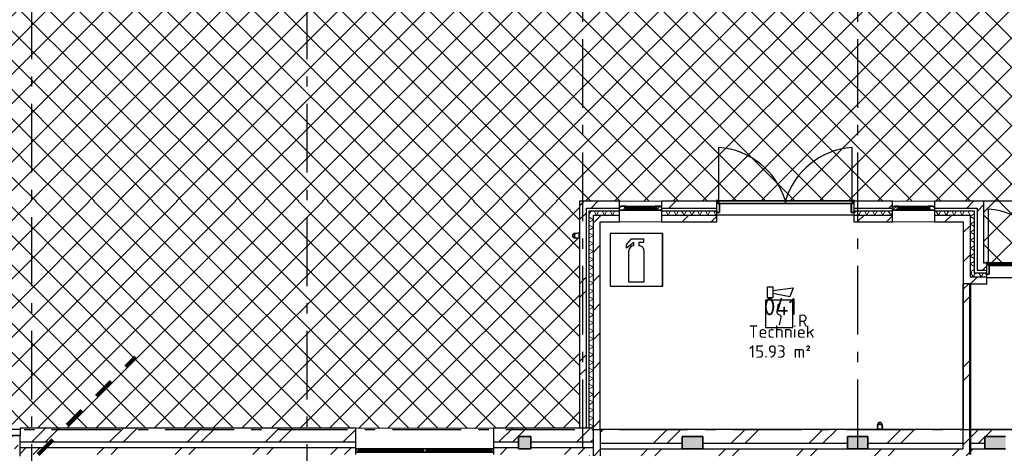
# Model space of a CAD drawing. Header units: millimetres. Extents: x -285236 to 84130, y -470 to 79511.
# Tile 67 of 192: x -29547 to -15242, y 58737 to 65044. Entities that reach past the tile are written whole.
import ezdxf
from ezdxf.enums import TextEntityAlignment as Align

# ---------------------------------------------------------------- set-up
doc = ezdxf.new("R2010")
doc.units = ezdxf.units.MM
doc.linetypes.add('Dash 3mm', pattern=[600, 300, -300])
doc.linetypes.add('NLRS_stramien', pattern=[1650, 1000, -250, 150, -250])
doc.layers.add('EL6511--', color=3, linetype='Continuous')
doc.layers.add('XREF', color=254, linetype='Continuous')
doc.styles.add('ISOCPEUR_1', font='isocpeur.ttf', dxfattribs={"height": 250})
doc.styles.add('ISOCPEUR_3', font='isocpeur.ttf', dxfattribs={"height": 180})
doc.styles.add('STABICAD-018', font='ISOCP.SHX', dxfattribs={"height": 180})
pattern_1 = [(45, (-29773.96, 17038.63), (-212.132, 212.132), [])]
pattern_2 = [(45, (-29374, 17038.6), (-565.685, 565.685), []), (45, (-29174, 17038.6), (-565.685, 565.685), [])]
pattern_3 = [(45, (-29773.96, 17038.63), (-212.132, 212.132), []), (135, (-29773.96, 17038.63), (-212.132, -212.132), [])]

# ---------------------------------------------------------------- blocks, each defined once
blk = doc.blocks.new('VB655IS2')
at = {"color": 0, "linetype": 'Continuous'}
blk.add_lwpolyline([(-1.67, 2.33), (-1.67, 3.91), (-0.89, 3.91), (-0.89, 2.33)], close=True, dxfattribs=at)
blk.add_lwpolyline([(-0.89, 3.37), (2.06, 3.76), (1.54, 2.45), (-0.89, 2.95)], dxfattribs=at)
blk = doc.blocks.new('*U137')
at = {"color": 0, "linetype": 'Continuous'}
for p, q in [((-2, 2), (-2, -2)), ((2, 2), (-2, 2)), ((2, -2), (2, 2)), ((-2, -2), (2, -2))]:
    blk.add_line(p, q, dxfattribs=at)
blk.add_lwpolyline([(-0.12, 1.47), (-0.34, 0.38, 0.399092), (-0.04, -0.09, -0.403068), (0.25, -0.56), (0.02, -1.6)], format="xyb", dxfattribs=at)
at = {"color": 0, "linetype": 'Continuous', "lineweight": 100}
blk.add_blockref('VB655IS2', (0, 0), dxfattribs=at)
at = {"color": 0, "linetype": 'Continuous', "style": 'STABICAD-018'}
for tag, p in [('CODING1', (-1.22, 12.19)), ('CODING2', (-0.95, 9.73)), ('ARTICLECODE', (0.78, 6.96)), ('FIREPROTECTION_PANEL', (0.78, 4.65)), ('FIREPROTECTION_ZONE', (0.05, 2.88)), ('FIREPROTECTION_HARDWARENUMBER', (5.42, -4.4))]:
    blk.add_attdef(tag, text='', height=1.8, dxfattribs=at).set_placement(p, align=Align.MIDDLE)
blk.add_attdef('TEXT1', (3.46, -3.38), '', height=1.8, dxfattribs=at)

msp = doc.modelspace()

# ---------------------------------------------------------------- hatches: boundary and pattern name
at = {"layer": 'XREF', "lineweight": 9}
h = msp.add_hatch(dxfattribs=at)
h.set_pattern_fill('FP_255', color=256, style=0, pattern_type=2)
h.set_pattern_definition([(44.994, (-29774.05, 17055.53), (-212.1315, 212.0873), []), (135.006, (-29774.05, 17055.53), (-212.1322, -212.088), [])])
h.paths.add_polyline_path([(-29836.3523, 62402.8478), (-21772.227, 72228.9468), (-29836.3523, 72188.1966), (-29836.3523, 65411.4937)])
h = msp.add_hatch(dxfattribs=at)
h.set_pattern_fill('FP_258', color=256, style=0, pattern_type=2)
h.set_pattern_definition([(44.994, (-29773.96, 17055.38), (-212.1318, 212.0884), []), (135.006, (-29773.96, 17055.38), (-212.1318, -212.0884), [])])
h.paths.add_polyline_path([(-29836.3523, 62402.8478), (-19430.1304, 62402.8478), (-19430.1304, 62414.3478), (-19395.1304, 62414.3478), (-19395.1304, 62402.8478), (-19390.1304, 62402.8478), (-19390.1304, 62409.3478), (-17454.1304, 62409.3478), (-17454.1304, 62402.8478), (-17449.1304, 62402.8478), (-17449.1304, 62414.3478), (-17414.1304, 62414.3478), (-17414.1304, 62402.8478), (-15537.1304, 62402.8478), (-21772.227, 72228.9468), (-27367.2038, 65411.4937)])
h.paths.add_polyline_path([(-19428.6304, 62402.8478), (-19396.6304, 62402.8478), (-19396.6304, 62412.8478), (-19428.6304, 62412.8478)])
h.paths.add_polyline_path([(-17415.6304, 62402.8478), (-17415.6304, 62412.8478), (-17447.6304, 62412.8478), (-17447.6304, 62402.8478), (-17425.6304, 62402.8478)])
h = msp.add_hatch(dxfattribs=at)
h.set_pattern_fill('FP_253', color=256, style=0, pattern_type=2)
h.set_pattern_definition([(44.994, (-29773.96, 17055.32), (-212.1317, 212.0885), []), (135.006, (-29773.96, 17055.32), (-212.1317, -212.0885), [])])
h.paths.add_polyline_path([(-13332.1304, 62387.6047), (-11493.2874, 62387.6047), (-11493.2874, 62395.6047), (-11488.2874, 62395.6047), (-11478.2393, 62472.8398), (-11475.5745, 62477.6165), (-11471.7684, 62482.4287), (-11465.0374, 62487.4393), (-11457.199, 62490.5891), (-11448.7874, 62491.6635), (-11440.3758, 62490.5891), (-11432.5374, 62487.4393), (-11423.6933, 62479.7569), (-11419.3356, 62472.8398), (-11416.8391, 62464.1989), (-11413.4835, 62431.075), (-11409.2874, 62395.6047), (-11404.2874, 62395.6047), (-11404.2874, 62387.6047), (-9472.1304, 62387.6047), (-21772.227, 72228.9468), (-13472.1304, 62387.6047), (-13372.1304, 62387.6047)])
h = msp.add_hatch(dxfattribs=at)
h.set_pattern_fill('FP_257', color=256, style=0, pattern_type=2)
h.set_pattern_definition([(44.994, (-29773.84, 17055.6), (-212.1322, 212.088), []), (135.006, (-29773.84, 17055.6), (-212.1315, -212.0873), [])])
h.paths.add_polyline_path([(-13472.1304, 62387.6047), (-21772.227, 72228.9468), (-15537.1304, 62402.8478), (-13481.5111, 62387.6739)])
h = msp.add_hatch(dxfattribs=at)
h.set_pattern_fill('FP_117', color=256, style=0, pattern_type=2)
h.set_pattern_definition(pattern_3)
h.paths.add_polyline_path([(-29836.3523, 59082.6047), (-29542.1304, 59082.6047), (-29542.1304, 59101.6523), (-21412.1304, 59101.6523), (-21412.1304, 61858.1229), (-21420.1303, 61858.1229), (-21420.1303, 61863.1229), (-21495.7906, 61872.4986), (-21502.1422, 61875.8358), (-21506.9543, 61879.6419), (-21511.965, 61886.3729), (-21515.1148, 61894.2113), (-21516.1891, 61902.6229), (-21515.1148, 61911.0345), (-21511.965, 61918.8729), (-21504.2826, 61927.717), (-21500.4243, 61930.7687), (-21488.7246, 61934.5712), (-21455.6007, 61937.9268), (-21420.1303, 61942.1229), (-21420.1303, 61947.1229), (-21412.1304, 61947.1229), (-21412.1304, 62402.8478), (-29836.3523, 62402.8478), (-29836.3523, 59101.6523)])
h = msp.add_hatch(dxfattribs=at)
h.set_pattern_fill('FP_6', color=256, angle=45, style=0, pattern_type=2)
h.set_pattern_definition(pattern_2)
h.paths.add_polyline_path([(-15637.1304, 62302.8478), (-15637.1304, 62402.8478), (-16256.1054, 62402.8478), (-16256.1054, 62302.8478), (-15677.1304, 62302.8478)])
h.paths.add_polyline_path([(-16866.1054, 62302.8478), (-16866.1054, 62402.8478), (-17426.6304, 62402.8478), (-17426.6304, 62302.8478)])
h.paths.add_polyline_path([(-20221.1304, 62302.8478), (-19417.6304, 62302.8478), (-19417.6304, 62402.8478), (-20221.1304, 62402.8478)])
h.paths.add_polyline_path([(-21212.1304, 62302.8478), (-20831.1304, 62302.8478), (-20831.1304, 62402.8478), (-21412.1304, 62402.8478), (-21412.1304, 62302.8478), (-21312.1304, 62302.8478)])
h = msp.add_hatch(dxfattribs=at)
h.set_pattern_fill('FP_8', color=256, angle=45, style=0, pattern_type=2)
h.set_pattern_definition([(45, (-29374, 17038.6), (-565.685, 565.685), []), (45, (-29174, 17038.6), (-565.685, 565.685), [])])
h.paths.add_polyline_path([(-15568.9471, 61502.6047), (-15537.1304, 61502.6047), (-15537.1304, 62402.8478), (-15637.1304, 62402.8478), (-15637.1304, 61502.6047)])
h = msp.add_hatch(dxfattribs=at)
h.set_pattern_fill('FP_117', color=256, style=0, pattern_type=2)
h.set_pattern_definition(pattern_3)
h.paths.add_polyline_path([(-15476.6304, 61502.6047), (-15476.6304, 61512.6047), (-15508.6304, 61512.6047), (-15508.6304, 61502.6047), (-15486.6304, 61502.6047)])
h.paths.add_polyline_path([(-15537.1304, 61502.6047), (-15510.1304, 61502.6047), (-15510.1304, 61514.1047), (-15475.1304, 61514.1047), (-15475.1304, 61502.6047), (-15470.1304, 61502.6047), (-15470.1304, 61509.1047), (-13534.1304, 61509.1047), (-13534.1304, 61502.6047), (-13529.1304, 61502.6047), (-13529.1304, 61514.1047), (-13494.1304, 61514.1047), (-13494.1304, 61502.6047), (-13472.1304, 61502.6047), (-13472.1304, 62387.6047), (-15537.1304, 62402.8478), (-15537.1304, 61519.9184)])
h.paths.add_polyline_path([(-13527.6304, 61502.6047), (-13495.6304, 61502.6047), (-13495.6304, 61512.6047), (-13527.6304, 61512.6047)])
h = msp.add_hatch(dxfattribs=at)
h.set_pattern_fill('FP_6', color=256, angle=45, style=0, pattern_type=2)
h.set_pattern_definition(pattern_2)
h.paths.add_polyline_path([(-21412.1304, 58702.6047), (-21312.1304, 58702.6047), (-21312.1304, 58721.6523), (-21412.1304, 58721.6523)])
h.paths.add_polyline_path([(-21312.1304, 59101.6523), (-21312.1304, 62302.8478), (-21412.1304, 62302.8478), (-21412.1304, 59101.6523)])
h = msp.add_hatch(dxfattribs=at)
h.set_pattern_fill('FP_109', color=256, angle=-300, style=0, pattern_type=2)
h.set_pattern_definition([(240, (-18624.63, 62402.85), (57.7525, -99.9697), []), (300, (-18740.13, 62402.85), (115.4525, 0.0303), [])])
h.paths.add_polyline_path([(-17426.6304, 62202.8478), (-16866.1054, 62202.8478), (-16866.1054, 62262.8478), (-17426.6304, 62262.8478)])
h.paths.add_polyline_path([(-16256.1054, 62202.8478), (-15737.1304, 62202.8478), (-15737.1304, 62262.8478), (-16256.1054, 62262.8478)])
h.paths.add_polyline_path([(-20221.1304, 62202.8478), (-19417.6304, 62202.8478), (-19417.6304, 62262.8478), (-20221.1304, 62262.8478)])
h.paths.add_polyline_path([(-21212.1304, 62202.8478), (-20831.1304, 62202.8478), (-20831.1304, 62262.8478), (-21272.1304, 62262.8478), (-21272.1304, 62202.8478)])
h = msp.add_hatch(dxfattribs=at)
h.set_pattern_fill('FP_188', color=256, style=0, pattern_type=2)
h.set_pattern_definition([(45, (-29773.96, 17038.6), (-449.013, 449.013), []), (45, (-29615.2, 17038.6), (0, 898.026), []), (45, (-29932.7, 17038.6), (0, 898.026), [])])
h.paths.add_polyline_path([(-20272.1304, 62273.7724), (-20221.1304, 62273.7724), (-20221.1304, 62323.7725), (-20238.572, 62323.7725), (-20238.572, 62332.8478), (-20314.572, 62332.8478), (-20314.572, 62325.0479), (-20295.5665, 62325.0479), (-20295.6692, 62300.9495), (-20314.5665, 62300.9495), (-20314.5665, 62282.848), (-20272.1304, 62282.848)])
h.paths.add_polyline_path([(-20831.1304, 62273.7724), (-20780.1304, 62273.7724), (-20780.1304, 62282.848), (-20737.6942, 62282.848), (-20737.6942, 62300.9495), (-20756.6942, 62301.0479), (-20756.6216, 62325.0479), (-20737.6887, 62325.0479), (-20737.6887, 62332.8478), (-20813.6887, 62332.8478), (-20813.6887, 62323.7725), (-20831.1304, 62323.7725), (-20831.1304, 62302.8478)])
h = msp.add_hatch(dxfattribs=at)
h.set_pattern_fill('FP_189', color=256, style=0, pattern_type=2)
h.set_pattern_definition([(45, (-29773.96, 17038.6), (-449.013, 449.013), []), (45, (-29615.2, 17038.6), (0, 898.026), []), (45, (-29932.7, 17038.6), (0, 898.026), [])])
h.paths.add_polyline_path([(-16848.6637, 62273.7724), (-16815.1054, 62273.7724), (-16815.1054, 62282.848), (-16772.6692, 62282.848), (-16772.6692, 62300.9495), (-16791.6692, 62301.0479), (-16791.5966, 62325.0479), (-16772.6637, 62325.0479), (-16772.6637, 62332.8478), (-16848.6637, 62332.8478), (-16848.6637, 62323.7725), (-16866.1054, 62323.7725), (-16866.1054, 62273.7724)])
h.paths.add_polyline_path([(-16307.1054, 62273.7724), (-16256.1054, 62273.7724), (-16256.1054, 62323.7725), (-16273.547, 62323.7725), (-16273.547, 62332.8478), (-16349.547, 62332.8478), (-16349.547, 62325.0479), (-16330.5415, 62325.0479), (-16330.6442, 62300.9495), (-16349.5415, 62300.9495), (-16349.5415, 62282.848), (-16307.1054, 62282.848)])
h = msp.add_hatch(dxfattribs=at)
h.set_pattern_fill('FP_108', color=256, angle=60, style=0, pattern_type=2)
h.set_pattern_definition([(150, (-15537.13, 61952.73), (-99.97, -57.753), []), (210, (-15537.13, 62068.23), (0.03, -115.453), [])])
h.paths.add_polyline_path([(-15737.1304, 61362.6047), (-15677.1304, 61362.6047), (-15677.1304, 62262.8478), (-15737.1304, 62262.8478), (-15737.1304, 61382.6604)])
h = msp.add_hatch(dxfattribs=at)
h.set_pattern_fill('FP_110', color=256, angle=60, style=0, pattern_type=2)
h.set_pattern_definition([(330, (-21412.13, 60402.73), (99.9697, 57.7525), []), (30, (-21412.13, 60287.23), (-0.0303, 115.4525), [])])
h.paths.add_polyline_path([(-21272.1304, 58702.6047), (-21212.1304, 58702.6047), (-21212.1304, 58721.6523), (-21272.1304, 58721.6523)])
h.paths.add_polyline_path([(-21212.1304, 59101.6523), (-21212.1304, 62202.8478), (-21272.1304, 62202.6047), (-21272.1304, 59101.6523)])
h = msp.add_hatch(dxfattribs=at)
h.set_pattern_fill('FP_88', color=256, angle=45, style=0, pattern_type=2)
h.set_pattern_definition(pattern_1)
h.paths.add_polyline_path([(-16866.1054, 62102.8478), (-16866.1054, 62202.8478), (-17426.6304, 62202.6047), (-17426.6304, 62102.8478)])
h.paths.add_polyline_path([(-15837.1304, 62102.8478), (-15837.1304, 62202.8478), (-16256.1054, 62202.6047), (-16256.1054, 62102.8478), (-15986.4343, 62102.8478)])
h.paths.add_polyline_path([(-20221.1304, 62102.8478), (-19417.6304, 62102.8478), (-19417.6304, 62202.8478), (-20221.1304, 62202.6047)])
h.paths.add_polyline_path([(-21112.1304, 62102.8478), (-20831.1304, 62102.8478), (-20831.1304, 62202.8478), (-21212.1304, 62202.6047), (-21212.1304, 62102.8478)])
h = msp.add_hatch(dxfattribs=at)
h.set_pattern_fill('FP_88', color=256, angle=45, style=0, pattern_type=2)
h.set_pattern_definition(pattern_1)
h.paths.add_polyline_path([(-21112.1304, 58702.6047), (-21112.1304, 62102.8478), (-21212.1304, 62102.8478), (-21212.1304, 58702.6047)])
h = msp.add_hatch(dxfattribs=at)
h.set_pattern_fill('FP_106', color=256, angle=45, style=0, pattern_type=2)
h.set_pattern_definition(pattern_1)
h.paths.add_polyline_path([(-15826.8845, 61302.6047), (-15737.1304, 61302.6047), (-15737.1304, 62202.8478), (-15837.1304, 62202.6047), (-15837.1304, 61302.6047)])
at = {"layer": 'XREF'}
for points in [[(-20205.0282, 61170.5395), (-20205.0282, 61933.1139), (-20211.4193, 61932.0479), (-20211.4193, 61170.5395)], [(-19764.9304, 58802.6047), (-19622.1304, 58802.6047), (-19622.1304, 58982.6047), (-19922.1304, 58982.6047), (-19922.1304, 58802.6047), (-19772.1304, 58802.6047)], [(-17364.9304, 58802.6047), (-17222.1304, 58802.6047), (-17222.1304, 58982.6047), (-17522.1304, 58982.6047), (-17522.1304, 58802.6047), (-17372.1304, 58802.6047)], [(-15364.9304, 58802.6047), (-15222.1304, 58802.6047), (-15222.1304, 58982.6047), (-15522.1304, 58982.6047), (-15522.1304, 58802.6047), (-15372.1304, 58802.6047)]]:
    msp.add_hatch(color=256, dxfattribs=at).paths.add_polyline_path(points)
at = {"layer": 'XREF', "lineweight": 9}
h = msp.add_hatch(dxfattribs=at)
h.set_pattern_fill('FP_8', color=256, angle=45, style=0, pattern_type=2)
h.set_pattern_definition([(45, (-29374, 17038.6), (-565.685, 565.685), []), (45, (-29174, 17038.6), (-565.685, 565.685), [])])
h.paths.add_polyline_path([(-13472.1304, 61402.6047), (-13472.1304, 61502.6047), (-13506.6304, 61502.6047), (-13506.6304, 61402.6047), (-13481.5111, 61402.6047)])
h.paths.add_polyline_path([(-15568.9471, 61402.6047), (-15497.6304, 61402.6047), (-15497.6304, 61502.6047), (-15637.1304, 61502.6047), (-15637.1304, 61402.6047), (-15631.8689, 61402.6047)])
h = msp.add_hatch(dxfattribs=at)
h.set_pattern_fill('FP_106', color=256, angle=45, style=0, pattern_type=2)
h.set_pattern_definition(pattern_1)
h.paths.add_polyline_path([(-13284.8692, 61202.6047), (-13272.1304, 61202.6047), (-13272.1304, 61302.6047), (-13506.6304, 61302.6047), (-13506.6304, 61202.6047), (-13472.1304, 61202.6047)])
h.paths.add_polyline_path([(-15522.7748, 61202.6047), (-15497.6304, 61202.6047), (-15497.6304, 61302.6047), (-15837.1304, 61302.6047), (-15837.1304, 61202.6047), (-15568.9471, 61202.6047)])
h = msp.add_hatch(dxfattribs=at)
h.set_pattern_fill('FP_107', color=256, angle=-300, style=0, pattern_type=2)
h.set_pattern_definition([(240, (-14654.63, 61502.61), (57.7525, -99.97), []), (300, (-14770.13, 61502.61), (115.4525, 0.03), [])])
h.paths.add_polyline_path([(-13372.1304, 61302.6047), (-13332.1304, 61302.6047), (-13332.1304, 61362.6047), (-13506.6304, 61362.6047), (-13506.6304, 61302.6047), (-13472.1304, 61302.6047)])
h.paths.add_polyline_path([(-15637.1304, 61302.6047), (-15497.6304, 61302.6047), (-15497.6304, 61362.6047), (-15737.1304, 61362.6047), (-15737.1304, 61302.6047), (-15677.1304, 61302.6047)])
h = msp.add_hatch(dxfattribs=at)
h.set_pattern_fill('FP_6', color=256, angle=45, style=0, pattern_type=2)
h.set_pattern_definition(pattern_2)
h.paths.add_polyline_path([(-15837.1304, 58802.6047), (-15737.1304, 58802.6047), (-15737.1304, 61202.6047), (-15837.1304, 61202.6047), (-15837.1304, 58824.1101)])
h = msp.add_hatch(dxfattribs=at)
h.set_pattern_fill('FP_8', color=256, angle=45, style=0, pattern_type=2)
h.set_pattern_definition(pattern_2)
h.paths.add_polyline_path([(-21412.1304, 58901.6523), (-21212.1304, 58901.6523), (-21212.1304, 59101.6523), (-22662.1304, 59101.6523), (-22662.1304, 58901.6523), (-22302.2279, 58901.6523), (-22302.2279, 58982.6047), (-22122.2279, 58982.6047), (-22122.2279, 58901.6523), (-21831.2552, 58901.6523)])
h.paths.add_polyline_path([(-24662.1304, 58901.6523), (-24662.1304, 59101.6523), (-29542.1304, 59101.6523), (-29542.1304, 58901.6523), (-25171.1529, 58901.6523)])
h = msp.add_hatch(dxfattribs=at)
h.set_pattern_fill('FP_7', color=256, angle=45, style=0, pattern_type=2)
h.set_pattern_definition(pattern_2)
h.paths.add_polyline_path([(-14797.1304, 58882.6047), (-14797.1304, 59082.6047), (-15737.1304, 59082.6047), (-15737.1304, 58882.6047), (-15522.1304, 58882.6047), (-15522.1304, 58982.6047), (-15222.1304, 58982.6047), (-15222.1304, 58882.6047), (-15151.4599, 58882.6047)])
h.paths.add_polyline_path([(-21112.1304, 58882.6047), (-19922.1304, 58882.6047), (-19922.1304, 58982.6047), (-19622.1304, 58982.6047), (-19622.1304, 58882.6047), (-17522.1304, 58882.6047), (-17522.1304, 58982.6047), (-17222.1304, 58982.6047), (-17222.1304, 58882.6047), (-15837.1304, 58882.6047), (-15837.1304, 59082.6047), (-21112.1304, 59082.6047), (-21112.1304, 58926.5316)])
h.paths.add_polyline_path([(-13522.1304, 58882.6047), (-13522.1304, 58982.6047), (-13272.1304, 58982.6047), (-13272.1304, 59082.6047), (-13827.1304, 59082.6047), (-13827.1304, 58882.6047)])
h = msp.add_hatch(dxfattribs=at)
h.set_pattern_fill('FP_207', color=256, angle=45, style=0, pattern_type=2)
h.set_pattern_definition([(45, (-35882.83, 58695.85), (-212.132, 212.132), []), (45, (-35670.7, 58695.85), (-212.132, 212.132), [75, -75])])
h.paths.add_polyline_path([(-37265.8277, 58695.8476), (-29542.1304, 58695.8476), (-29542.1304, 58995.8476), (-42243.5363, 58995.8476), (-42243.5363, 58695.8476), (-37277.8013, 58695.8476)])
at = {"layer": 'XREF', "lineweight": 25}
msp.add_hatch(color=256, dxfattribs=at).paths.add_polyline_path([(-22302.2279, 58802.6047), (-22122.2279, 58802.6047), (-22122.2279, 58982.6047), (-22302.2279, 58982.6047), (-22302.2279, 58821.6523)])
at = {"layer": 'XREF', "lineweight": 9}
h = msp.add_hatch(dxfattribs=at)
h.set_pattern_fill('FP_8', color=256, angle=45, style=0, pattern_type=2)
h.set_pattern_definition(pattern_2)
h.paths.add_polyline_path([(-21272.1304, 58721.6523), (-21212.1304, 58721.6523), (-21212.1304, 58821.6523), (-22122.2279, 58821.6523), (-22122.2279, 58802.6047), (-22302.2279, 58802.6047), (-22302.2279, 58821.6523), (-22662.1304, 58821.6523), (-22662.1304, 58721.6523), (-21312.1304, 58721.6523)])
h.paths.add_polyline_path([(-24662.1304, 58721.6523), (-24662.1304, 58821.6523), (-29542.1304, 58821.6523), (-29542.1304, 58721.6523), (-25171.1529, 58721.6523)])
h = msp.add_hatch(dxfattribs=at)
h.set_pattern_fill('FP_7', color=256, angle=45, style=0, pattern_type=2)
h.set_pattern_definition(pattern_2)
h.paths.add_polyline_path([(-13172.1304, 58702.6047), (-13172.1304, 58802.6047), (-13827.1304, 58802.6047), (-13827.1304, 58702.6047), (-13222.1304, 58702.6047)])
h.paths.add_polyline_path([(-14797.1304, 58702.6047), (-14797.1304, 58802.6047), (-21112.1304, 58802.6047), (-21112.1304, 58702.6047), (-15128.3016, 58702.6047)])

# ---------------------------------------------------------------- linework, layer by layer
at = {"layer": 'XREF', "linetype": 'NLRS_stramien'}
for p, q in [((-29372.1304, 8370.0218), (-29372.1304, 77832.9569)), ((-25372.1304, 8370.0218), (-25372.1304, 77962.7572)), ((-21372.1304, 77962.7572), (-21372.1304, 8370.0218)), ((-17372.1304, 77962.7572), (-17372.1304, 8370.0218)), ((-47232.6128, 59082.6047), (64223.889, 59082.6047))]:
    msp.add_line(p, q, dxfattribs=at)
at = {"layer": 'XREF'}
for p, q in [((-19390.1304, 62409.3478), (-19390.1304, 63187.4103)), ((-17454.1304, 62409.3478), (-17454.1304, 63187.4103)), ((-20831.1304, 62402.8478), (-21412.1304, 62402.8478)), ((-21412.1304, 62402.8478), (-21412.1304, 59101.6523)), ((-20831.1304, 62102.8478), (-20831.1304, 62402.8478)), ((-19417.6304, 62402.8478), (-20221.1304, 62402.8478)), ((-20221.1304, 62402.8478), (-20221.1304, 62102.8478)), ((-19417.6304, 62102.8478), (-19417.6304, 62402.8478)), ((-19396.6304, 62402.8478), (-19417.6304, 62402.8478)), ((-19390.1304, 62402.8478), (-19395.1304, 62402.8478)), ((-17449.1304, 62402.8478), (-17454.1304, 62402.8478)), ((-17426.6304, 62402.8478), (-17447.6304, 62402.8478)), ((-16866.1054, 62402.8478), (-17426.6304, 62402.8478)), ((-17426.6304, 62402.8478), (-17426.6304, 62102.8478)), ((-16866.1054, 62102.8478), (-16866.1054, 62402.8478)), ((-15537.1304, 62402.8478), (-16256.1054, 62402.8478)), ((-16256.1054, 62402.8478), (-16256.1054, 62102.8478)), ((-15537.1304, 61502.6047), (-15537.1304, 62402.8478)), ((-13472.1304, 62402.8478), (-15537.1304, 62402.8478)), ((-20780.1304, 62273.7724), (-20272.1304, 62273.7724)), ((-20737.6942, 62282.848), (-20314.5665, 62282.848)), ((-20737.6887, 62332.8478), (-20314.572, 62332.8478)), ((-20737.6887, 62325.0479), (-20314.572, 62325.0479)), ((-16815.1054, 62273.7724), (-16307.1054, 62273.7724)), ((-16772.6692, 62282.848), (-16349.5415, 62282.848)), ((-16772.6637, 62332.8478), (-16349.547, 62332.8478)), ((-16772.6637, 62325.0479), (-16349.547, 62325.0479)), ((-15470.1304, 61509.1047), (-15470.1304, 62287.1671)), ((-21112.1304, 62102.8478), (-20831.1304, 62102.8478)), ((-21112.1304, 59082.6047), (-21112.1304, 62102.8478)), ((-20221.1304, 62102.8478), (-19417.6304, 62102.8478)), ((-17426.6304, 62202.6047), (-19417.6304, 62202.6047)), ((-17426.6304, 62102.8478), (-16866.1054, 62102.8478)), ((-16256.1054, 62102.8478), (-15837.1304, 62102.8478)), ((-15837.1304, 62102.8478), (-15837.1304, 61202.6047)), ((-21420.1303, 61947.1229), (-21412.1304, 61947.1229)), ((-21420.1303, 61858.1229), (-21420.1303, 61947.1229)), ((-21455.6007, 61935.1229), (-21484.6595, 61935.1229)), ((-21484.6595, 61870.1229), (-21455.6007, 61870.1229)), ((-21481.1988, 61934.8985), (-21439.2381, 61939.8625)), ((-21442.9834, 61865.8264), (-21481.1988, 61870.3472)), ((-21420.1303, 61942.1229), (-21460.593, 61934.5712)), ((-21460.593, 61870.6745), (-21420.1303, 61863.1229)), ((-21420.1303, 61863.1229), (-21420.1303, 61942.1229)), ((-21412.1304, 61858.1229), (-21420.1303, 61858.1229)), ((-20205.0282, 61933.1139), (-20967.6525, 61933.1139)), ((-20967.6525, 61933.1139), (-20967.6525, 61170.5395)), ((-20625.4474, 61804.3773), (-20731.8248, 61722.6237)), ((-20726.2751, 61781.0947), (-20659.3149, 61857.3425)), ((-20659.3149, 61857.3425), (-20482.8152, 61857.3425)), ((-20625.4474, 61755.4009), (-20625.4474, 61804.3773)), ((-20482.8152, 61801.5109), (-20550.6107, 61801.5109)), ((-20550.6107, 61801.5109), (-20550.6107, 61753.2937)), ((-20482.8152, 61857.3425), (-20482.8152, 61801.5109)), ((-20205.0282, 61170.5395), (-20205.0282, 61933.1139)), ((-20731.8248, 61751.335), (-20726.2751, 61781.0947)), ((-20731.8248, 61722.6237), (-20731.8248, 61751.335)), ((-20695.5508, 61227.723), (-20695.5508, 61685.2975)), ((-20477.1946, 61687.9833), (-20477.1946, 61227.723)), ((-15497.6304, 61502.6047), (-15537.1304, 61502.6047)), ((-15497.6304, 61202.6047), (-15497.6304, 61502.6047)), ((-15476.6304, 61502.6047), (-15497.6304, 61502.6047)), ((-15470.1304, 61502.6047), (-15475.1304, 61502.6047)), ((-13506.6304, 61287.6047), (-15497.6304, 61287.6047)), ((-20967.6525, 61170.5395), (-20205.0282, 61170.5395)), ((-20477.1946, 61227.723), (-20695.5508, 61227.723)), ((-15737.1304, 61202.6047), (-15497.6304, 61202.6047)), ((-29542.1304, 59082.6047), (-29836.3523, 59082.6047)), ((-24662.1304, 59101.6523), (-29542.1304, 59101.6523)), ((-29542.1304, 59101.6523), (-29542.1304, 58995.8476)), ((-24662.1304, 58721.6523), (-24662.1304, 59101.6523)), ((-21412.1304, 59101.6523), (-22662.1304, 59101.6523)), ((-22662.1304, 59101.6523), (-22662.1304, 58721.6523)), ((-15837.1304, 59082.6047), (-21112.1304, 59082.6047)), ((-17093.7733, 59082.6047), (-17093.7733, 59090.6047)), ((-17093.7733, 59090.6047), (-17004.7733, 59090.6047)), ((-17081.2217, 59131.0673), (-17088.7733, 59090.6047)), ((-17088.7733, 59090.6047), (-17009.7733, 59090.6047)), ((-17086.0698, 59113.4577), (-17081.549, 59151.6732)), ((-17081.7733, 59155.1338), (-17081.7733, 59126.075)), ((-17009.7733, 59090.6047), (-17017.325, 59131.0673)), ((-17016.9977, 59151.6732), (-17012.0337, 59109.7124)), ((-17016.7733, 59126.075), (-17016.7733, 59155.1338)), ((-17004.7733, 59090.6047), (-17004.7733, 59082.6047)), ((-14797.1304, 59082.6047), (-15737.1304, 59082.6047)), ((-23700.1229, 58801.6521), (-24611.1424, 58801.6524)), ((-22713.1184, 58801.6524), (-23624.1359, 58801.6521)), ((-23700.1304, 58759.4522), (-24611.1369, 58759.4537)), ((-24611.1369, 58751.6523), (-23700.1304, 58751.6523)), ((-22713.1239, 58759.4537), (-23624.1304, 58759.4522)), ((-23624.1304, 58751.6523), (-22713.1239, 58751.6523))]:
    msp.add_line(p, q, dxfattribs=at)
at = {"layer": 'XREF', "lineweight": 13}
for p, q in [((-20831.1304, 62402.8478), (-20221.1304, 62402.8478)), ((-16866.1054, 62402.8478), (-16256.1054, 62402.8478)), ((-20221.1304, 62102.8478), (-20831.1304, 62102.8478)), ((-16256.1054, 62102.8478), (-16866.1054, 62102.8478)), ((-20211.4193, 61933.1139), (-20967.6525, 61933.1139)), ((-20967.6525, 61933.1139), (-20967.6525, 61170.5395)), ((-20211.4193, 61170.5395), (-20211.4193, 61933.1139)), ((-20967.6525, 61170.5395), (-20211.4193, 61170.5395)), ((-24662.1304, 59101.6523), (-22662.1304, 59101.6523))]:
    msp.add_line(p, q, dxfattribs=at)
at = {"layer": 'XREF', "lineweight": 35}
for p, q in [((-19395.1304, 62414.3478), (-19430.1304, 62414.3478)), ((-19430.1304, 62414.3478), (-19430.1304, 62402.8478)), ((-19430.1304, 62402.8478), (-19428.6304, 62402.8478)), ((-19428.6304, 62402.8478), (-19428.6304, 62412.8478)), ((-19428.6304, 62412.8478), (-19396.6304, 62412.8478)), ((-19396.6304, 62412.8478), (-19396.6304, 62367.8478)), ((-19395.1304, 62369.3478), (-19395.1304, 62414.3478)), ((-18422.1304, 62409.3478), (-19390.1304, 62409.3478)), ((-19390.1304, 62409.3478), (-19390.1304, 62369.3478)), ((-17454.1304, 62409.3478), (-18422.1304, 62409.3478)), ((-18422.1304, 62409.3478), (-18422.1304, 62369.3478)), ((-18422.1304, 62369.3478), (-18422.1304, 62409.3478)), ((-17454.1304, 62369.3478), (-17454.1304, 62409.3478)), ((-17414.1304, 62414.3478), (-17449.1304, 62414.3478)), ((-17449.1304, 62414.3478), (-17449.1304, 62369.3478)), ((-17447.6304, 62367.8478), (-17447.6304, 62412.8478)), ((-17447.6304, 62412.8478), (-17415.6304, 62412.8478)), ((-17415.6304, 62412.8478), (-17415.6304, 62402.8478)), ((-17415.6304, 62402.8478), (-17414.1304, 62402.8478)), ((-17414.1304, 62402.8478), (-17414.1304, 62414.3478)), ((-20813.6887, 62323.7725), (-20831.1304, 62323.7725)), ((-20831.1304, 62273.7724), (-20780.1304, 62273.7724)), ((-20737.6887, 62332.8478), (-20813.6887, 62332.8478)), ((-20813.6887, 62332.8478), (-20813.6887, 62323.7725)), ((-20780.1304, 62273.7724), (-20780.1304, 62282.848)), ((-20780.1304, 62282.848), (-20737.6942, 62282.848)), ((-20756.6942, 62301.0479), (-20756.6942, 62325.0479)), ((-20756.6942, 62325.0479), (-20737.6887, 62325.0479)), ((-20737.6942, 62301.0479), (-20756.6942, 62301.0479)), ((-20295.6391, 62324.9495), (-20756.6216, 62324.9495)), ((-20756.6216, 62324.9495), (-20756.6216, 62300.9495)), ((-20756.6216, 62300.9495), (-20295.6391, 62300.9495)), ((-20737.6942, 62282.848), (-20737.6942, 62301.0479)), ((-20737.6887, 62325.0479), (-20737.6887, 62332.8478)), ((-20238.572, 62332.8478), (-20314.572, 62332.8478)), ((-20314.572, 62332.8478), (-20314.572, 62325.0479)), ((-20314.572, 62325.0479), (-20295.5665, 62325.0479)), ((-20295.5665, 62301.0479), (-20314.5665, 62301.0479)), ((-20314.5665, 62301.0479), (-20314.5665, 62282.848)), ((-20314.5665, 62282.848), (-20272.1304, 62282.848)), ((-20295.6391, 62300.9495), (-20295.6391, 62324.9495)), ((-20295.5665, 62325.0479), (-20295.5665, 62301.0479)), ((-20272.1304, 62282.848), (-20272.1304, 62273.7724)), ((-20272.1304, 62273.7724), (-20221.1304, 62273.7724)), ((-20238.572, 62323.7725), (-20238.572, 62332.8478)), ((-20221.1304, 62323.7725), (-20238.572, 62323.7725)), ((-19428.6304, 62252.8478), (-19430.1304, 62252.8478)), ((-19430.1304, 62252.8478), (-19430.1304, 62241.3478)), ((-19430.1304, 62241.3478), (-19380.1304, 62241.3478)), ((-19428.6304, 62242.8478), (-19428.6304, 62252.8478)), ((-19381.6304, 62242.8478), (-19428.6304, 62242.8478)), ((-19396.6304, 62367.8478), (-19381.6304, 62367.8478)), ((-19380.1304, 62369.3478), (-19395.1304, 62369.3478)), ((-19390.1304, 62369.3478), (-18422.1304, 62369.3478)), ((-19381.6304, 62367.8478), (-19381.6304, 62242.8478)), ((-19380.1304, 62241.3478), (-19380.1304, 62369.3478)), ((-18422.1304, 62369.3478), (-17454.1304, 62369.3478)), ((-17449.1304, 62369.3478), (-17464.1304, 62369.3478)), ((-17464.1304, 62369.3478), (-17464.1304, 62241.3478)), ((-17464.1304, 62241.3478), (-17414.1304, 62241.3478)), ((-17462.6304, 62242.8478), (-17462.6304, 62367.8478)), ((-17462.6304, 62367.8478), (-17447.6304, 62367.8478)), ((-17415.6304, 62242.8478), (-17462.6304, 62242.8478)), ((-17414.1304, 62252.8478), (-17415.6304, 62252.8478)), ((-17415.6304, 62252.8478), (-17415.6304, 62242.8478)), ((-17414.1304, 62241.3478), (-17414.1304, 62252.8478)), ((-16848.6637, 62323.7725), (-16866.1054, 62323.7725)), ((-16866.1054, 62273.7724), (-16815.1054, 62273.7724)), ((-16772.6637, 62332.8478), (-16848.6637, 62332.8478)), ((-16848.6637, 62332.8478), (-16848.6637, 62323.7725)), ((-16815.1054, 62273.7724), (-16815.1054, 62282.848)), ((-16815.1054, 62282.848), (-16772.6692, 62282.848)), ((-16791.6692, 62301.0479), (-16791.6692, 62325.0479)), ((-16791.6692, 62325.0479), (-16772.6637, 62325.0479)), ((-16772.6692, 62301.0479), (-16791.6692, 62301.0479)), ((-16330.6141, 62324.9495), (-16791.5966, 62324.9495)), ((-16791.5966, 62324.9495), (-16791.5966, 62300.9495)), ((-16791.5966, 62300.9495), (-16330.6141, 62300.9495)), ((-16772.6692, 62282.848), (-16772.6692, 62301.0479)), ((-16772.6637, 62325.0479), (-16772.6637, 62332.8478)), ((-16273.547, 62332.8478), (-16349.547, 62332.8478)), ((-16349.547, 62332.8478), (-16349.547, 62325.0479)), ((-16349.547, 62325.0479), (-16330.5415, 62325.0479)), ((-16330.5415, 62301.0479), (-16349.5415, 62301.0479)), ((-16349.5415, 62301.0479), (-16349.5415, 62282.848)), ((-16349.5415, 62282.848), (-16307.1054, 62282.848)), ((-16330.6141, 62300.9495), (-16330.6141, 62324.9495)), ((-16330.5415, 62325.0479), (-16330.5415, 62301.0479)), ((-16307.1054, 62282.848), (-16307.1054, 62273.7724)), ((-16307.1054, 62273.7724), (-16256.1054, 62273.7724)), ((-16273.547, 62323.7725), (-16273.547, 62332.8478)), ((-16256.1054, 62323.7725), (-16273.547, 62323.7725)), ((-15475.1304, 61514.1047), (-15510.1304, 61514.1047)), ((-15510.1304, 61514.1047), (-15510.1304, 61502.6047)), ((-15475.1304, 61469.1047), (-15475.1304, 61514.1047)), ((-15510.1304, 61502.6047), (-15508.6304, 61502.6047)), ((-15508.6304, 61502.6047), (-15508.6304, 61512.6047)), ((-15508.6304, 61512.6047), (-15476.6304, 61512.6047)), ((-15476.6304, 61512.6047), (-15476.6304, 61467.6047)), ((-15476.6304, 61467.6047), (-15461.6304, 61467.6047)), ((-15460.1304, 61469.1047), (-15475.1304, 61469.1047)), ((-14502.1304, 61509.1047), (-15470.1304, 61509.1047)), ((-15470.1304, 61509.1047), (-15470.1304, 61469.1047)), ((-15470.1304, 61469.1047), (-14502.1304, 61469.1047)), ((-15461.6304, 61467.6047), (-15461.6304, 61342.6047)), ((-15460.1304, 61341.1047), (-15460.1304, 61469.1047)), ((-15508.6304, 61352.6047), (-15510.1304, 61352.6047)), ((-15510.1304, 61352.6047), (-15510.1304, 61341.1047)), ((-15510.1304, 61341.1047), (-15460.1304, 61341.1047)), ((-15508.6304, 61342.6047), (-15508.6304, 61352.6047)), ((-15461.6304, 61342.6047), (-15508.6304, 61342.6047)), ((-15837.1304, 61202.6047), (-15837.1304, 59082.6047)), ((-15737.1304, 59082.6047), (-15737.1304, 61202.6047)), ((-29542.1304, 58995.8476), (-42243.5363, 58995.8476)), ((-22302.2279, 58982.6047), (-22302.2279, 58802.6047)), ((-22122.2279, 58982.6047), (-22302.2279, 58982.6047)), ((-22122.2279, 58802.6047), (-22122.2279, 58982.6047)), ((-19622.1304, 58982.6047), (-19922.1304, 58982.6047)), ((-19922.1304, 58982.6047), (-19922.1304, 58802.6047)), ((-19622.1304, 58802.6047), (-19622.1304, 58982.6047)), ((-17222.1304, 58982.6047), (-17522.1304, 58982.6047)), ((-17522.1304, 58982.6047), (-17522.1304, 58802.6047)), ((-17222.1304, 58802.6047), (-17222.1304, 58982.6047)), ((-15222.1304, 58982.6047), (-15522.1304, 58982.6047)), ((-15522.1304, 58982.6047), (-15522.1304, 58802.6047)), ((-24611.1424, 58801.6524), (-24662.1304, 58801.6521)), ((-24662.1304, 58801.6521), (-24662.1304, 58751.6523)), ((-24611.1424, 58783.4522), (-24611.1424, 58801.6524)), ((-23700.1229, 58801.6521), (-23700.1229, 58783.4522)), ((-23624.1359, 58801.6521), (-23700.1229, 58801.6521)), ((-23624.1359, 58783.4522), (-23624.1359, 58801.6521)), ((-22662.1304, 58801.6521), (-22713.1184, 58801.6524)), ((-22713.1184, 58801.6524), (-22713.1184, 58783.4522)), ((-22662.1304, 58751.6523), (-22662.1304, 58801.6521)), ((-22302.2279, 58802.6047), (-22122.2279, 58802.6047)), ((-19922.1304, 58802.6047), (-19622.1304, 58802.6047)), ((-17522.1304, 58802.6047), (-17222.1304, 58802.6047)), ((-15522.1304, 58802.6047), (-15222.1304, 58802.6047)), ((-24662.1304, 58751.6523), (-24611.1369, 58751.6523)), ((-24630.1424, 58759.4522), (-24630.1424, 58783.4537)), ((-24630.1424, 58783.4537), (-24611.1424, 58783.4522)), ((-24611.1369, 58759.4537), (-24630.1424, 58759.4522)), ((-23681.1314, 58783.5523), (-24630.1271, 58783.5523)), ((-24630.1271, 58783.5523), (-24630.1271, 58759.5523)), ((-24630.1271, 58759.5523), (-23681.1314, 58759.5523)), ((-24611.1369, 58751.6523), (-24611.1369, 58759.4537)), ((-23681.1229, 58759.4522), (-23700.1304, 58759.4522)), ((-23700.1304, 58759.4522), (-23700.1304, 58751.6523)), ((-23700.1304, 58751.6523), (-23624.1304, 58751.6523)), ((-23700.1229, 58783.4522), (-23681.1229, 58783.4522)), ((-23681.1314, 58759.5523), (-23681.1314, 58783.5523)), ((-23681.1229, 58783.4522), (-23681.1229, 58759.4522)), ((-23643.1359, 58759.4522), (-23643.1359, 58783.4522)), ((-23643.1359, 58783.4522), (-23624.1359, 58783.4522)), ((-23624.1304, 58759.4522), (-23643.1359, 58759.4522)), ((-22694.1336, 58783.5523), (-23643.1191, 58783.5523)), ((-23643.1191, 58783.5523), (-23643.1191, 58759.5523)), ((-23643.1191, 58759.5523), (-22694.1336, 58759.5523)), ((-23624.1304, 58751.6523), (-23624.1304, 58759.4522)), ((-22694.1184, 58759.4522), (-22713.1239, 58759.4537)), ((-22713.1239, 58759.4537), (-22713.1239, 58751.6523)), ((-22713.1239, 58751.6523), (-22662.1304, 58751.6523)), ((-22713.1184, 58783.4522), (-22694.1184, 58783.4537)), ((-22694.1336, 58759.5523), (-22694.1336, 58783.5523)), ((-22694.1184, 58783.4537), (-22694.1184, 58759.4522))]:
    msp.add_line(p, q, dxfattribs=at)
at = {"layer": 'XREF', "lineweight": 25}
for p, q in [((-21312.1304, 62302.8478), (-20831.1304, 62302.8478)), ((-21312.1304, 59101.6523), (-21312.1304, 62302.8478)), ((-21272.1304, 62262.8478), (-20831.1304, 62262.8478)), ((-21272.1304, 59101.6523), (-21272.1304, 62262.8478)), ((-20221.1304, 62302.8478), (-19417.6304, 62302.8478)), ((-20221.1304, 62262.8478), (-19417.6304, 62262.8478)), ((-17426.6304, 62302.8478), (-16866.1054, 62302.8478)), ((-17426.6304, 62262.8478), (-16866.1054, 62262.8478)), ((-16256.1054, 62302.8478), (-15637.1304, 62302.8478)), ((-16256.1054, 62262.8478), (-15677.1304, 62262.8478)), ((-15677.1304, 62262.8478), (-15677.1304, 61362.6047)), ((-15637.1304, 62302.8478), (-15637.1304, 61402.6047)), ((-21212.1304, 62202.8478), (-20831.1304, 62202.8478)), ((-21212.1304, 58702.6047), (-21212.1304, 62202.8478)), ((-20221.1304, 62202.8478), (-19417.6304, 62202.8478)), ((-17426.6304, 62202.8478), (-16866.1054, 62202.8478)), ((-16256.1054, 62202.8478), (-15737.1304, 62202.8478)), ((-15737.1304, 62202.8478), (-15737.1304, 61302.6047)), ((-15637.1304, 61402.6047), (-15497.6304, 61402.6047)), ((-15737.1304, 61302.6047), (-15497.6304, 61302.6047)), ((-15677.1304, 61362.6047), (-15497.6304, 61362.6047)), ((-15737.1304, 61202.6047), (-15837.1304, 61202.6047)), ((-21212.1304, 59101.6523), (-21412.1304, 59101.6523)), ((-21112.1304, 59082.6047), (-21112.1304, 58702.6047)), ((-15837.1304, 58802.6047), (-15837.1304, 59082.6047)), ((-15737.1304, 58802.6047), (-15737.1304, 59082.6047)), ((-29542.1304, 58695.8476), (-29542.1304, 58995.8476)), ((-29542.1304, 58901.6523), (-24662.1304, 58901.6523)), ((-29542.1304, 58821.6523), (-24662.1304, 58821.6523)), ((-22662.1304, 58901.6523), (-22302.2279, 58901.6523)), ((-22662.1304, 58821.6523), (-22302.2279, 58821.6523)), ((-22122.2279, 58901.6523), (-21212.1304, 58901.6523)), ((-22122.2279, 58821.6523), (-21212.1304, 58821.6523)), ((-21112.1304, 58882.6047), (-19922.1304, 58882.6047)), ((-21112.1304, 58802.6047), (-19922.1304, 58802.6047)), ((-19622.1304, 58882.6047), (-17522.1304, 58882.6047)), ((-19622.1304, 58802.6047), (-17522.1304, 58802.6047)), ((-17222.1304, 58882.6047), (-15837.1304, 58882.6047)), ((-17222.1304, 58802.6047), (-15837.1304, 58802.6047)), ((-15737.1304, 58882.6047), (-15522.1304, 58882.6047)), ((-15737.1304, 58802.6047), (-15522.1304, 58802.6047))]:
    msp.add_line(p, q, dxfattribs=at)
at = {"layer": 'XREF', "lineweight": 50}
for p, q in [((-13506.6304, 61487.6047), (-15497.6304, 61487.6047)), ((-15737.1304, 61202.6047), (-15737.1304, 58721.6523))]:
    msp.add_line(p, q, dxfattribs=at)
at = {"layer": 'XREF', "linetype": 'Dash 3mm', "lineweight": 100}
msp.add_line((-29279.9989, 58721.6523), (-27865.7853, 60135.8659), dxfattribs=at)
at = {"layer": 'XREF', "lineweight": 9}
for p, q in [((-16616.2274, 59087.6047), (-16536.2274, 59087.6047)), ((-16616.2274, 59082.6047), (-16616.2274, 59087.6047)), ((-16536.2274, 59087.6047), (-16536.2274, 59082.6047)), ((-16536.2274, 59087.6047), (-16456.2274, 59087.6047)), ((-16536.2274, 59082.6047), (-16536.2274, 59087.6047)), ((-16456.2274, 59087.6047), (-16456.2274, 59082.6047))]:
    msp.add_line(p, q, dxfattribs=at)
at = {"layer": 'XREF'}
for centre, radius, start, end in [((-19472.5805, 62093.6494), 1096.8641, 16.72743377, 85.68907068), ((-17371.6802, 62093.6494), 1096.8641, 94.31092932, 163.27256623), ((-15552.5805, 61193.4062), 1096.8641, 16.72743377, 85.68907068), ((-21477.3867, 61902.6229), 32.5, 166.12268773, 193.87731227), ((-21477.3867, 61902.6229), 32.5, 152.24537546, 164.95670791), ((-21477.3867, 61902.6229), 32.5, 195.04329209, 207.75462454), ((-21477.3867, 61902.6229), 32.5, 134.65611035, 149.84834523), ((-21477.3867, 61902.6229), 32.5, 210.15165477, 225.34388965), ((-21477.3867, 61902.6229), 32.5, 119.29942093, 134.38353384), ((-21477.3867, 61902.6229), 32.5, 225.61646616, 240.70057907), ((-21477.3867, 61902.6229), 32.5, 104.36254774, 118.92642362), ((-21477.3867, 61902.6229), 32.5, 241.07357638, 255.63745226), ((-21454.6303, 61902.6229), 32.5, 100.57164346, 259.42835654), ((-21477.3867, 61902.6229), 32.5, 96.73612639, 103.33735113), ((-21477.3867, 61902.6229), 32.5, 256.66264887, 263.26387361), ((-20625.4474, 61685.2975), 70.1034, 90, 180), ((-20542.9525, 61687.9833), 65.7579, 0, 96.68782412), ((-17049.2733, 59147.861), 32.5, 166.66264887, 173.26387361), ((-17049.2733, 59125.1047), 32.5, 10.57164346, 169.42835654), ((-17049.2733, 59147.861), 32.5, 151.07357638, 165.63745226), ((-17049.2733, 59147.861), 32.5, 135.61646616, 150.70057907), ((-17049.2733, 59147.861), 32.5, 120.15165477, 135.34388965), ((-17049.2733, 59147.861), 32.5, 105.04329209, 117.75462454), ((-17049.2733, 59147.861), 32.5, 76.12268773, 103.87731227), ((-17049.2733, 59147.861), 32.5, 62.24537546, 74.95670791), ((-17049.2733, 59147.861), 32.5, 44.65611035, 59.84834523), ((-17049.2733, 59147.861), 32.5, 29.29942093, 44.38353384), ((-17049.2733, 59147.861), 32.5, 14.36254774, 28.92642362), ((-17049.2733, 59147.861), 32.5, 6.73612639, 13.33735113)]:
    msp.add_arc(centre, radius, start, end, dxfattribs=at)
for centre, major_axis, start_param, end_param in [((-21484.6595, 61902.6229), (0, -32.5), 3.1415926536, 4.7123889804), ((-21484.6595, 61902.6229), (0, 32.5), 1.5707963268, 3.1415926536), ((-21455.6007, 61902.6229), (0, -32.5), 4.6533147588, 4.7123889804), ((-21455.6007, 61902.6229), (0, 32.5), 1.5707963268, 1.6336055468), ((-21455.6007, 61902.6229), (0, -32.5), 4.4053924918, 4.5093147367), ((-21455.6007, 61902.6229), (0, -32.5), 4.915463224, 5.0193854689), ((-21455.6007, 61902.6229), (0, -32.5), 4.1887902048, 4.2290505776), ((-21455.6007, 61902.6229), (0, -32.5), 5.1957273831, 5.235987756), ((-17049.2733, 59155.1338), (32.5, 0), 1.5707963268, 3.1415926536), ((-17049.2733, 59126.075), (-32.5, 0), 5.1957273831, 5.235987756), ((-17049.2733, 59126.075), (-32.5, 0), 4.915463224, 5.0193854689), ((-17049.2733, 59126.075), (32.5, 0), 1.5707963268, 1.6336055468), ((-17049.2733, 59155.1338), (-32.5, 0), 3.1415926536, 4.7123889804), ((-17049.2733, 59126.075), (-32.5, 0), 4.6533147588, 4.7123889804), ((-17049.2733, 59126.075), (-32.5, 0), 4.4053924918, 4.5093147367), ((-17049.2733, 59126.075), (-32.5, 0), 4.1887902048, 4.2290505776)]:
    msp.add_ellipse(centre, major_axis=major_axis, ratio=0.9701425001, start_param=start_param, end_param=end_param, dxfattribs=at)

# ---------------------------------------------------------------- block references
at = {"layer": 'EL6511--', "linetype": 'Continuous', "lineweight": 100}
ref = msp.add_blockref('*U137', (-18513.4689, 60766.5244), dxfattribs=dict(at, xscale=100, yscale=100, zscale=100))
ref.add_attrib('TEXT1', 'R', (-18235.4689, 60576.5244), dxfattribs={"layer": '0', "color": 1, "linetype": 'Continuous', "lineweight": 100, "height": 180, "style": 'STABICAD-018'})

# ---------------------------------------------------------------- texts
at = {"layer": 'XREF', "attachment_point": 1}
for s, insert, char_height, width, style in [('041', (-18737.7011, 60995.1351), 250, 609.2825, 'ISOCPEUR_1'), ('Techniek', (-18956.2011, 60597.1612), 180, 1138.39625, 'ISOCPEUR_3'), ('15.93 m²', (-18950.6221, 60307.5548), 180, 1106.32875, 'ISOCPEUR_3')]:
    msp.add_mtext(s, dxfattribs=dict(at, insert=insert, char_height=char_height, width=width, style=style))

doc.saveas('drawing.dxf')
